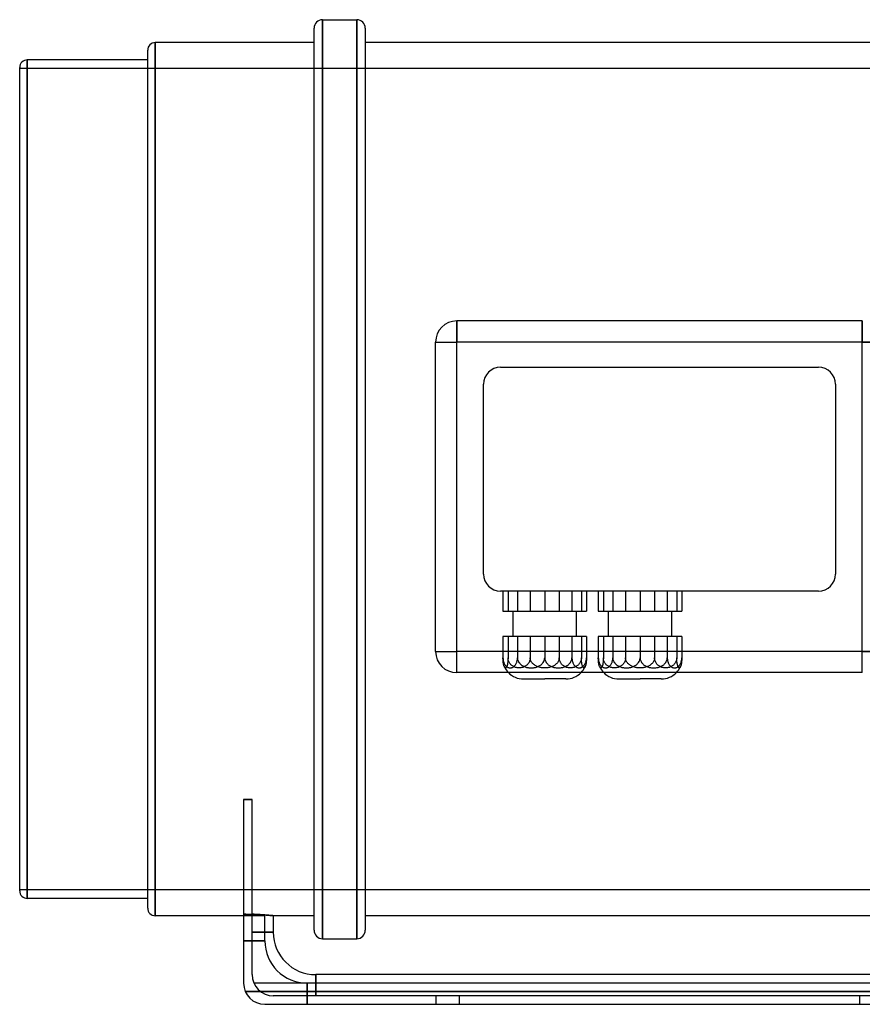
# Model space of a CAD drawing. Header units: millimetres. Extents: x -151 to 151, y -124 to 108.
# Tile 1 of 2: x -151 to 48, y -124 to 108. Entities that reach past the tile are written whole.
import ezdxf

# ---------------------------------------------------------------- set-up
doc = ezdxf.new("R2010")
doc.units = ezdxf.units.MM
doc.layers.add('HIDDEN', color=7, linetype='Continuous')
doc.layers.add('THICK', color=7, linetype='Continuous')

msp = doc.modelspace()

# ---------------------------------------------------------------- linework, layer by layer
at = {"layer": 'HIDDEN'}
for p, q in [((-79.54, 108.5), (-79.54, 0)), ((-71.46, 108.5), (-71.46, 0)), ((-119, 0), (-119, 103.08)), ((-149.2, 0), (-149.2, 99)), ((67.45, 97), (-151, 97)), ((-47.85, 37.37), (-47.85, 37.37)), ((-47.85, 32.37), (-47.85, 37.37)), ((47.85, 32.37), (47.85, 37.37)), ((47.85, 37.37), (47.85, 37.37)), ((-52.85, 32.37), (-52.85, 32.37)), ((-52.85, 32.37), (-47.85, 32.37)), ((47.85, 32.37), (-47.85, 32.37)), ((-47.85, -40.68), (-47.85, 32.37)), ((47.85, -40.68), (47.85, 32.37)), ((47.85, 32.37), (52.85, 32.37)), ((-37.53, 26.43), (-37.53, 26.43)), ((-37.53, 26.43), (37.52, 26.43)), ((37.52, 26.43), (37.52, 26.43)), ((-41.53, 22.43), (-41.53, 22.43)), ((-41.53, -22.42), (-41.53, 22.43)), ((41.52, 22.43), (41.52, 22.43)), ((41.52, 22.43), (41.52, -22.42)), ((-79.54, 0), (-79.54, -108.5)), ((-71.46, 0), (-71.46, -108.5)), ((-149.2, -99), (-149.2, 0)), ((-119, -103.08), (-119, 0)), ((-41.53, -22.42), (-41.53, -22.42)), ((41.52, -22.42), (41.52, -22.42)), ((37.52, -26.42), (-37.53, -26.42)), ((-37.53, -26.42), (-37.53, -26.42)), ((-36.95, -26.42), (-36.95, -31.18)), ((-35.76, -26.42), (-35.76, -31.18)), ((-33.53, -26.42), (-33.53, -31.18)), ((-30.52, -26.42), (-30.52, -31.18)), ((-27.1, -26.42), (-27.1, -31.18)), ((-23.68, -26.42), (-23.68, -31.18)), ((-20.67, -26.42), (-20.67, -31.18)), ((-18.44, -26.42), (-18.44, -31.18)), ((-17.25, -26.42), (-17.25, -31.18)), ((-14.45, -26.42), (-14.45, -31.18)), ((-13.26, -26.42), (-13.26, -31.18)), ((-11.03, -26.42), (-11.03, -31.18)), ((-8.02, -26.42), (-8.02, -31.18)), ((-4.6, -26.42), (-4.6, -31.18)), ((-1.18, -26.42), (-1.18, -31.18)), ((1.83, -26.42), (1.83, -31.18)), ((4.06, -26.42), (4.06, -31.18)), ((5.25, -26.42), (5.25, -31.18)), ((37.52, -26.42), (37.52, -26.42)), ((-36.95, -31.18), (-33.53, -31.18)), ((-34.6, -31.18), (-34.6, -37.18)), ((-33.53, -31.18), (-27.1, -31.18)), ((-27.1, -31.18), (-20.67, -31.18)), ((-20.67, -31.18), (-17.25, -31.18)), ((-19.6, -37.18), (-19.6, -31.18)), ((-14.45, -31.18), (-11.03, -31.18)), ((-12.1, -31.18), (-12.1, -37.18)), ((-11.03, -31.18), (-4.6, -31.18)), ((-4.6, -31.18), (1.83, -31.18)), ((1.83, -31.18), (5.25, -31.18)), ((2.9, -37.18), (2.9, -31.18)), ((-33.53, -37.18), (-36.95, -37.18)), ((-36.95, -37.18), (-36.95, -42.18)), ((-35.76, -37.18), (-35.76, -42.18)), ((-27.1, -37.18), (-33.53, -37.18)), ((-33.53, -37.18), (-33.53, -42.18)), ((-30.52, -37.18), (-30.52, -42.18)), ((-20.67, -37.18), (-27.1, -37.18)), ((-27.1, -37.18), (-27.1, -42.18)), ((-23.68, -37.18), (-23.68, -42.18)), ((-17.25, -37.18), (-20.67, -37.18)), ((-20.67, -37.18), (-20.67, -42.18)), ((-18.44, -37.18), (-18.44, -42.18)), ((-17.25, -37.18), (-17.25, -42.18)), ((-11.03, -37.18), (-14.45, -37.18)), ((-14.45, -37.18), (-14.45, -42.18)), ((-13.26, -37.18), (-13.26, -42.18)), ((-4.6, -37.18), (-11.03, -37.18)), ((-11.03, -37.18), (-11.03, -42.18)), ((-8.02, -37.18), (-8.02, -42.18)), ((1.83, -37.18), (-4.6, -37.18)), ((-4.6, -37.18), (-4.6, -42.18)), ((-1.18, -37.18), (-1.18, -42.18)), ((5.25, -37.18), (1.83, -37.18)), ((1.83, -37.18), (1.83, -42.18)), ((4.06, -37.18), (4.06, -42.18)), ((5.25, -37.18), (5.25, -42.18)), ((-52.85, -40.68), (-47.85, -40.68)), ((-52.85, -40.68), (-52.85, -40.68)), ((47.85, -40.68), (-47.85, -40.68)), ((-47.85, -45.68), (-47.85, -40.68)), ((47.85, -40.68), (52.85, -40.68)), ((47.85, -45.68), (47.85, -40.68)), ((-36.95, -42.18), (-36.94, -42.37)), ((-36.95, -42.39), (-36.95, -42.18)), ((-36.94, -42.6), (-36.95, -42.39)), ((-36.94, -42.37), (-36.93, -42.56)), ((-36.93, -42.79), (-36.94, -42.6)), ((-36.93, -42.56), (-36.9, -42.74)), ((-36.91, -42.98), (-36.93, -42.79)), ((-36.9, -43.17), (-36.91, -42.98)), ((-36.9, -42.74), (-36.87, -42.92)), ((-36.88, -43.33), (-36.9, -43.17)), ((-36.85, -43.49), (-36.88, -43.33)), ((-36.87, -42.92), (-36.82, -43.09)), ((-36.83, -43.64), (-36.85, -43.49)), ((-36.8, -43.78), (-36.83, -43.64)), ((-36.82, -43.09), (-36.77, -43.26)), ((-36.77, -43.9), (-36.8, -43.78)), ((-36.77, -43.26), (-36.71, -43.4)), ((-36.74, -44.01), (-36.77, -43.9)), ((-36.71, -44.11), (-36.74, -44.01)), ((-36.71, -43.4), (-36.65, -43.54)), ((-36.67, -44.2), (-36.71, -44.11)), ((-36.65, -43.54), (-36.57, -43.68)), ((-36.57, -43.68), (-36.5, -43.8)), ((-36.5, -43.8), (-36.42, -43.91)), ((-36.42, -43.91), (-36.34, -44.01)), ((-36.34, -44.01), (-36.26, -44.1)), ((-36.26, -44.1), (-36.17, -44.19)), ((-36.01, -44.13), (-36.04, -44.21)), ((-35.98, -44.04), (-36.01, -44.13)), ((-35.95, -43.94), (-35.98, -44.04)), ((-35.92, -43.83), (-35.95, -43.94)), ((-35.9, -43.71), (-35.92, -43.83)), ((-35.87, -43.57), (-35.9, -43.71)), ((-35.85, -43.43), (-35.87, -43.57)), ((-35.83, -43.28), (-35.85, -43.43)), ((-35.81, -43.12), (-35.83, -43.28)), ((-35.79, -42.94), (-35.81, -43.12)), ((-35.78, -42.76), (-35.79, -42.94)), ((-35.77, -42.57), (-35.78, -42.76)), ((-35.76, -42.37), (-35.77, -42.57)), ((-35.76, -42.18), (-35.76, -42.37)), ((-35.75, -42.37), (-35.76, -42.18)), ((-35.73, -42.56), (-35.75, -42.37)), ((-35.69, -42.74), (-35.73, -42.56)), ((-35.63, -42.92), (-35.69, -42.74)), ((-35.56, -43.09), (-35.63, -42.92)), ((-35.48, -43.26), (-35.56, -43.09)), ((-35.4, -43.4), (-35.48, -43.26)), ((-35.3, -43.54), (-35.4, -43.4)), ((-35.19, -43.68), (-35.3, -43.54)), ((-35.07, -43.8), (-35.19, -43.68)), ((-34.96, -43.91), (-35.07, -43.8)), ((-34.83, -44.01), (-34.96, -43.91)), ((-34.7, -44.1), (-34.83, -44.01)), ((-34.57, -44.19), (-34.7, -44.1)), ((-34.31, -44.19), (-34.22, -44.1)), ((-34.22, -44.1), (-34.13, -44.01)), ((-34.13, -44.01), (-34.05, -43.91)), ((-34.05, -43.91), (-33.98, -43.8)), ((-33.98, -43.8), (-33.9, -43.68)), ((-33.9, -43.68), (-33.83, -43.54)), ((-33.83, -43.54), (-33.76, -43.4)), ((-33.76, -43.4), (-33.71, -43.26)), ((-33.71, -43.26), (-33.66, -43.09)), ((-33.66, -43.09), (-33.61, -42.92)), ((-33.61, -42.92), (-33.58, -42.74)), ((-33.58, -42.74), (-33.55, -42.56)), ((-33.55, -42.56), (-33.53, -42.37)), ((-33.53, -42.18), (-33.52, -42.37)), ((-33.53, -42.37), (-33.53, -42.18)), ((-33.52, -42.37), (-33.49, -42.56)), ((-33.49, -42.56), (-33.44, -42.74)), ((-33.44, -42.74), (-33.37, -42.92)), ((-33.37, -42.92), (-33.29, -43.09)), ((-33.29, -43.09), (-33.19, -43.26)), ((-33.19, -43.26), (-33.08, -43.4)), ((-33.08, -43.4), (-32.96, -43.54)), ((-32.96, -43.54), (-32.83, -43.68)), ((-32.83, -43.68), (-32.68, -43.8)), ((-32.68, -43.8), (-32.54, -43.91)), ((-32.54, -43.91), (-32.39, -44.01)), ((-32.39, -44.01), (-32.23, -44.1)), ((-32.23, -44.1), (-32.06, -44.19)), ((-31.58, -44.1), (-31.71, -44.19)), ((-31.45, -44.01), (-31.58, -44.1)), ((-31.32, -43.91), (-31.45, -44.01)), ((-31.21, -43.8), (-31.32, -43.91)), ((-31.09, -43.68), (-31.21, -43.8)), ((-30.98, -43.54), (-31.09, -43.68)), ((-30.88, -43.4), (-30.98, -43.54)), ((-30.8, -43.26), (-30.88, -43.4)), ((-30.72, -43.09), (-30.8, -43.26)), ((-30.65, -42.92), (-30.72, -43.09)), ((-30.59, -42.74), (-30.65, -42.92)), ((-30.55, -42.56), (-30.59, -42.74)), ((-30.53, -42.37), (-30.55, -42.56)), ((-30.52, -42.18), (-30.53, -42.37)), ((-30.51, -42.36), (-30.52, -42.18)), ((-30.48, -42.55), (-30.51, -42.36)), ((-30.43, -42.72), (-30.48, -42.55)), ((-30.37, -42.89), (-30.43, -42.72)), ((-30.28, -43.06), (-30.37, -42.89)), ((-30.19, -43.22), (-30.28, -43.06)), ((-30.08, -43.36), (-30.19, -43.22)), ((-29.96, -43.5), (-30.08, -43.36)), ((-29.83, -43.63), (-29.96, -43.5)), ((-29.68, -43.75), (-29.83, -43.63)), ((-29.54, -43.86), (-29.68, -43.75)), ((-29.39, -43.96), (-29.54, -43.86)), ((-29.23, -44.06), (-29.39, -43.96)), ((-29.06, -44.14), (-29.23, -44.06)), ((-28.89, -44.22), (-29.06, -44.14)), ((-28.57, -44.19), (-28.4, -44.1)), ((-28.4, -44.1), (-28.24, -44.01)), ((-28.24, -44.01), (-28.09, -43.91)), ((-28.09, -43.91), (-27.94, -43.8)), ((-27.94, -43.8), (-27.8, -43.68)), ((-27.8, -43.68), (-27.67, -43.54)), ((-27.67, -43.54), (-27.54, -43.4)), ((-27.54, -43.4), (-27.44, -43.26)), ((-27.44, -43.26), (-27.34, -43.09)), ((-27.34, -43.09), (-27.25, -42.92)), ((-27.25, -42.92), (-27.19, -42.74)), ((-27.19, -42.74), (-27.14, -42.56)), ((-27.14, -42.56), (-27.11, -42.37)), ((-27.11, -42.37), (-27.1, -42.18)), ((-27.1, -42.18), (-27.09, -42.37)), ((-27.09, -42.37), (-27.06, -42.56)), ((-27.06, -42.56), (-27.01, -42.74)), ((-27.01, -42.74), (-26.95, -42.92)), ((-26.95, -42.92), (-26.86, -43.09)), ((-26.86, -43.09), (-26.76, -43.26)), ((-26.76, -43.26), (-26.66, -43.4)), ((-26.66, -43.4), (-26.53, -43.54)), ((-26.53, -43.54), (-26.4, -43.68)), ((-26.4, -43.68), (-26.26, -43.8)), ((-26.26, -43.8), (-26.11, -43.91)), ((-26.11, -43.91), (-25.96, -44.01)), ((-25.96, -44.01), (-25.8, -44.1)), ((-25.8, -44.1), (-25.63, -44.19)), ((-25.14, -44.14), (-25.31, -44.22)), ((-24.97, -44.06), (-25.14, -44.14)), ((-24.81, -43.96), (-24.97, -44.06)), ((-24.66, -43.86), (-24.81, -43.96)), ((-24.52, -43.75), (-24.66, -43.86)), ((-24.37, -43.63), (-24.52, -43.75)), ((-24.24, -43.5), (-24.37, -43.63)), ((-24.12, -43.36), (-24.24, -43.5)), ((-24.01, -43.22), (-24.12, -43.36)), ((-23.92, -43.06), (-24.01, -43.22)), ((-23.83, -42.89), (-23.92, -43.06)), ((-23.77, -42.72), (-23.83, -42.89)), ((-23.72, -42.55), (-23.77, -42.72)), ((-23.69, -42.36), (-23.72, -42.55)), ((-23.68, -42.18), (-23.69, -42.36)), ((-23.67, -42.37), (-23.68, -42.18)), ((-23.65, -42.56), (-23.67, -42.37)), ((-23.61, -42.74), (-23.65, -42.56)), ((-23.55, -42.92), (-23.61, -42.74)), ((-23.48, -43.09), (-23.55, -42.92)), ((-23.4, -43.26), (-23.48, -43.09)), ((-23.32, -43.4), (-23.4, -43.26)), ((-23.22, -43.54), (-23.32, -43.4)), ((-23.11, -43.68), (-23.22, -43.54)), ((-22.99, -43.8), (-23.11, -43.68)), ((-22.88, -43.91), (-22.99, -43.8)), ((-22.75, -44.01), (-22.88, -43.91)), ((-22.62, -44.1), (-22.75, -44.01)), ((-22.49, -44.19), (-22.62, -44.1)), ((-22.14, -44.19), (-21.97, -44.1)), ((-21.97, -44.1), (-21.81, -44.01)), ((-21.81, -44.01), (-21.66, -43.91)), ((-21.66, -43.91), (-21.52, -43.8)), ((-21.52, -43.8), (-21.37, -43.68)), ((-21.37, -43.68), (-21.24, -43.54)), ((-21.24, -43.54), (-21.12, -43.4)), ((-21.12, -43.4), (-21.01, -43.26)), ((-21.01, -43.26), (-20.91, -43.09)), ((-20.91, -43.09), (-20.83, -42.92)), ((-20.83, -42.92), (-20.76, -42.74)), ((-20.76, -42.74), (-20.71, -42.56)), ((-20.71, -42.56), (-20.68, -42.37)), ((-20.68, -42.37), (-20.67, -42.18)), ((-20.67, -42.18), (-20.67, -42.37)), ((-20.67, -42.37), (-20.65, -42.56)), ((-20.65, -42.56), (-20.62, -42.74)), ((-20.62, -42.74), (-20.59, -42.92)), ((-20.59, -42.92), (-20.54, -43.09)), ((-20.54, -43.09), (-20.49, -43.26)), ((-20.49, -43.26), (-20.44, -43.4)), ((-20.44, -43.4), (-20.37, -43.54)), ((-20.37, -43.54), (-20.3, -43.68)), ((-20.3, -43.68), (-20.22, -43.8)), ((-20.22, -43.8), (-20.15, -43.91)), ((-20.15, -43.91), (-20.07, -44.01)), ((-20.07, -44.01), (-19.98, -44.1)), ((-19.98, -44.1), (-19.89, -44.19)), ((-19.5, -44.1), (-19.63, -44.19)), ((-19.37, -44.01), (-19.5, -44.1)), ((-19.24, -43.91), (-19.37, -44.01)), ((-19.13, -43.8), (-19.24, -43.91)), ((-19.01, -43.68), (-19.13, -43.8)), ((-18.9, -43.54), (-19.01, -43.68)), ((-18.8, -43.4), (-18.9, -43.54)), ((-18.72, -43.26), (-18.8, -43.4)), ((-18.64, -43.09), (-18.72, -43.26)), ((-18.57, -42.92), (-18.64, -43.09)), ((-18.51, -42.74), (-18.57, -42.92)), ((-18.47, -42.56), (-18.51, -42.74)), ((-18.45, -42.37), (-18.47, -42.56)), ((-18.44, -42.18), (-18.45, -42.37)), ((-18.44, -42.37), (-18.44, -42.18)), ((-18.43, -42.57), (-18.44, -42.37)), ((-18.42, -42.76), (-18.43, -42.57)), ((-18.41, -42.94), (-18.42, -42.76)), ((-18.39, -43.12), (-18.41, -42.94)), ((-18.37, -43.28), (-18.39, -43.12)), ((-18.35, -43.43), (-18.37, -43.28)), ((-18.33, -43.57), (-18.35, -43.43)), ((-18.3, -43.71), (-18.33, -43.57)), ((-18.28, -43.83), (-18.3, -43.71)), ((-18.25, -43.94), (-18.28, -43.83)), ((-18.22, -44.04), (-18.25, -43.94)), ((-18.19, -44.13), (-18.22, -44.04)), ((-18.16, -44.21), (-18.19, -44.13)), ((-18.03, -44.19), (-17.94, -44.1)), ((-17.94, -44.1), (-17.86, -44.01)), ((-17.86, -44.01), (-17.78, -43.91)), ((-17.78, -43.91), (-17.7, -43.8)), ((-17.7, -43.8), (-17.63, -43.68)), ((-17.63, -43.68), (-17.55, -43.54)), ((-17.55, -43.54), (-17.49, -43.4)), ((-17.49, -44.11), (-17.53, -44.2)), ((-17.49, -43.4), (-17.43, -43.26)), ((-17.46, -44.01), (-17.49, -44.11)), ((-17.43, -43.9), (-17.46, -44.01)), ((-17.43, -43.26), (-17.38, -43.09)), ((-17.4, -43.78), (-17.43, -43.9)), ((-17.37, -43.64), (-17.4, -43.78)), ((-17.38, -43.09), (-17.33, -42.92)), ((-17.35, -43.49), (-17.37, -43.64)), ((-17.32, -43.33), (-17.35, -43.49)), ((-17.33, -42.92), (-17.3, -42.74)), ((-17.3, -43.17), (-17.32, -43.33)), ((-17.3, -42.74), (-17.27, -42.56)), ((-17.29, -42.98), (-17.3, -43.17)), ((-17.27, -42.79), (-17.29, -42.98)), ((-17.27, -42.56), (-17.26, -42.37)), ((-17.26, -42.6), (-17.27, -42.79)), ((-17.26, -42.37), (-17.25, -42.18)), ((-17.25, -42.39), (-17.26, -42.6)), ((-17.25, -42.18), (-17.25, -42.39)), ((-14.45, -42.18), (-14.44, -42.37)), ((-14.45, -42.39), (-14.45, -42.18)), ((-14.44, -42.6), (-14.45, -42.39)), ((-14.44, -42.37), (-14.43, -42.56)), ((-14.43, -42.79), (-14.44, -42.6)), ((-14.43, -42.56), (-14.4, -42.74)), ((-14.41, -42.98), (-14.43, -42.79)), ((-14.4, -43.17), (-14.41, -42.98)), ((-14.4, -42.74), (-14.37, -42.92)), ((-14.38, -43.33), (-14.4, -43.17)), ((-14.35, -43.49), (-14.38, -43.33)), ((-14.37, -42.92), (-14.32, -43.09)), ((-14.33, -43.64), (-14.35, -43.49)), ((-14.3, -43.78), (-14.33, -43.64)), ((-14.32, -43.09), (-14.27, -43.26)), ((-14.27, -43.9), (-14.3, -43.78)), ((-14.27, -43.26), (-14.21, -43.4)), ((-14.24, -44.01), (-14.27, -43.9)), ((-14.21, -44.11), (-14.24, -44.01)), ((-14.21, -43.4), (-14.15, -43.54)), ((-14.17, -44.2), (-14.21, -44.11)), ((-14.15, -43.54), (-14.07, -43.68)), ((-14.07, -43.68), (-14, -43.8)), ((-14, -43.8), (-13.92, -43.91)), ((-13.92, -43.91), (-13.84, -44.01)), ((-13.84, -44.01), (-13.76, -44.1)), ((-13.76, -44.1), (-13.67, -44.19)), ((-13.51, -44.13), (-13.54, -44.21)), ((-13.48, -44.04), (-13.51, -44.13)), ((-13.45, -43.94), (-13.48, -44.04)), ((-13.42, -43.83), (-13.45, -43.94)), ((-13.4, -43.71), (-13.42, -43.83)), ((-13.37, -43.57), (-13.4, -43.71)), ((-13.35, -43.43), (-13.37, -43.57)), ((-13.33, -43.28), (-13.35, -43.43)), ((-13.31, -43.12), (-13.33, -43.28)), ((-13.29, -42.94), (-13.31, -43.12)), ((-13.28, -42.76), (-13.29, -42.94)), ((-13.27, -42.57), (-13.28, -42.76)), ((-13.26, -42.37), (-13.27, -42.57)), ((-13.26, -42.18), (-13.26, -42.37)), ((-13.25, -42.37), (-13.26, -42.18)), ((-13.23, -42.56), (-13.25, -42.37)), ((-13.19, -42.74), (-13.23, -42.56)), ((-13.13, -42.92), (-13.19, -42.74)), ((-13.06, -43.09), (-13.13, -42.92)), ((-12.98, -43.26), (-13.06, -43.09)), ((-12.9, -43.4), (-12.98, -43.26)), ((-12.8, -43.54), (-12.9, -43.4)), ((-12.69, -43.68), (-12.8, -43.54)), ((-12.57, -43.8), (-12.69, -43.68)), ((-12.46, -43.91), (-12.57, -43.8)), ((-12.33, -44.01), (-12.46, -43.91)), ((-12.2, -44.1), (-12.33, -44.01)), ((-12.07, -44.19), (-12.2, -44.1)), ((-11.81, -44.19), (-11.72, -44.1)), ((-11.72, -44.1), (-11.63, -44.01)), ((-11.63, -44.01), (-11.55, -43.91)), ((-11.55, -43.91), (-11.48, -43.8)), ((-11.48, -43.8), (-11.4, -43.68)), ((-11.4, -43.68), (-11.33, -43.54)), ((-11.33, -43.54), (-11.26, -43.4)), ((-11.26, -43.4), (-11.21, -43.26)), ((-11.21, -43.26), (-11.16, -43.09)), ((-11.16, -43.09), (-11.11, -42.92)), ((-11.11, -42.92), (-11.08, -42.74)), ((-11.08, -42.74), (-11.05, -42.56)), ((-11.05, -42.56), (-11.03, -42.37)), ((-11.03, -42.18), (-11.02, -42.37)), ((-11.03, -42.37), (-11.03, -42.18)), ((-11.02, -42.37), (-10.99, -42.56)), ((-10.99, -42.56), (-10.94, -42.74)), ((-10.94, -42.74), (-10.87, -42.92)), ((-10.87, -42.92), (-10.79, -43.09)), ((-10.79, -43.09), (-10.69, -43.26)), ((-10.69, -43.26), (-10.58, -43.4)), ((-10.58, -43.4), (-10.46, -43.54)), ((-10.46, -43.54), (-10.33, -43.68)), ((-10.33, -43.68), (-10.18, -43.8)), ((-10.18, -43.8), (-10.04, -43.91)), ((-10.04, -43.91), (-9.89, -44.01)), ((-9.89, -44.01), (-9.73, -44.1)), ((-9.73, -44.1), (-9.56, -44.19)), ((-9.08, -44.1), (-9.21, -44.19)), ((-8.95, -44.01), (-9.08, -44.1)), ((-8.82, -43.91), (-8.95, -44.01)), ((-8.71, -43.8), (-8.82, -43.91)), ((-8.59, -43.68), (-8.71, -43.8)), ((-8.48, -43.54), (-8.59, -43.68)), ((-8.38, -43.4), (-8.48, -43.54)), ((-8.3, -43.26), (-8.38, -43.4)), ((-8.22, -43.09), (-8.3, -43.26)), ((-8.15, -42.92), (-8.22, -43.09)), ((-8.09, -42.74), (-8.15, -42.92)), ((-8.05, -42.56), (-8.09, -42.74)), ((-8.03, -42.37), (-8.05, -42.56)), ((-8.02, -42.18), (-8.03, -42.37)), ((-8.01, -42.36), (-8.02, -42.18)), ((-7.98, -42.55), (-8.01, -42.36)), ((-7.93, -42.72), (-7.98, -42.55)), ((-7.87, -42.89), (-7.93, -42.72)), ((-7.78, -43.06), (-7.87, -42.89)), ((-7.69, -43.22), (-7.78, -43.06)), ((-7.58, -43.36), (-7.69, -43.22)), ((-7.46, -43.5), (-7.58, -43.36)), ((-7.33, -43.63), (-7.46, -43.5)), ((-7.18, -43.75), (-7.33, -43.63)), ((-7.04, -43.86), (-7.18, -43.75)), ((-6.89, -43.96), (-7.04, -43.86)), ((-6.73, -44.06), (-6.89, -43.96)), ((-6.56, -44.14), (-6.73, -44.06)), ((-6.39, -44.22), (-6.56, -44.14)), ((-6.07, -44.19), (-5.9, -44.1)), ((-5.9, -44.1), (-5.74, -44.01)), ((-5.74, -44.01), (-5.59, -43.91)), ((-5.59, -43.91), (-5.44, -43.8)), ((-5.44, -43.8), (-5.3, -43.68)), ((-5.3, -43.68), (-5.17, -43.54)), ((-5.17, -43.54), (-5.04, -43.4)), ((-5.04, -43.4), (-4.94, -43.26)), ((-4.94, -43.26), (-4.84, -43.09)), ((-4.84, -43.09), (-4.75, -42.92)), ((-4.75, -42.92), (-4.69, -42.74)), ((-4.69, -42.74), (-4.64, -42.56)), ((-4.64, -42.56), (-4.61, -42.37)), ((-4.61, -42.37), (-4.6, -42.18)), ((-4.6, -42.18), (-4.59, -42.37)), ((-4.59, -42.37), (-4.56, -42.56)), ((-4.56, -42.56), (-4.51, -42.74)), ((-4.51, -42.74), (-4.45, -42.92)), ((-4.45, -42.92), (-4.36, -43.09)), ((-4.36, -43.09), (-4.26, -43.26)), ((-4.26, -43.26), (-4.16, -43.4)), ((-4.16, -43.4), (-4.03, -43.54)), ((-4.03, -43.54), (-3.9, -43.68)), ((-3.9, -43.68), (-3.76, -43.8)), ((-3.76, -43.8), (-3.61, -43.91)), ((-3.61, -43.91), (-3.46, -44.01)), ((-3.46, -44.01), (-3.3, -44.1)), ((-3.3, -44.1), (-3.13, -44.19)), ((-2.64, -44.14), (-2.81, -44.22)), ((-2.47, -44.06), (-2.64, -44.14)), ((-2.31, -43.96), (-2.47, -44.06)), ((-2.16, -43.86), (-2.31, -43.96)), ((-2.02, -43.75), (-2.16, -43.86)), ((-1.87, -43.63), (-2.02, -43.75)), ((-1.74, -43.5), (-1.87, -43.63)), ((-1.62, -43.36), (-1.74, -43.5)), ((-1.51, -43.22), (-1.62, -43.36)), ((-1.42, -43.06), (-1.51, -43.22)), ((-1.33, -42.89), (-1.42, -43.06)), ((-1.27, -42.72), (-1.33, -42.89)), ((-1.22, -42.55), (-1.27, -42.72)), ((-1.19, -42.36), (-1.22, -42.55)), ((-1.18, -42.18), (-1.19, -42.36)), ((-1.17, -42.37), (-1.18, -42.18)), ((-1.15, -42.56), (-1.17, -42.37)), ((-1.11, -42.74), (-1.15, -42.56)), ((-1.05, -42.92), (-1.11, -42.74)), ((-0.98, -43.09), (-1.05, -42.92)), ((-0.9, -43.26), (-0.98, -43.09)), ((-0.82, -43.4), (-0.9, -43.26)), ((-0.72, -43.54), (-0.82, -43.4)), ((-0.61, -43.68), (-0.72, -43.54)), ((-0.49, -43.8), (-0.61, -43.68)), ((-0.38, -43.91), (-0.49, -43.8)), ((-0.25, -44.01), (-0.38, -43.91)), ((-0.12, -44.1), (-0.25, -44.01)), ((0.01, -44.19), (-0.12, -44.1)), ((0.36, -44.19), (0.53, -44.1)), ((0.53, -44.1), (0.69, -44.01)), ((0.69, -44.01), (0.84, -43.91)), ((0.84, -43.91), (0.98, -43.8)), ((0.98, -43.8), (1.13, -43.68)), ((1.13, -43.68), (1.26, -43.54)), ((1.26, -43.54), (1.38, -43.4)), ((1.38, -43.4), (1.49, -43.26)), ((1.49, -43.26), (1.59, -43.09)), ((1.59, -43.09), (1.67, -42.92)), ((1.67, -42.92), (1.74, -42.74)), ((1.74, -42.74), (1.79, -42.56)), ((1.79, -42.56), (1.82, -42.37)), ((1.82, -42.37), (1.83, -42.18)), ((1.83, -42.18), (1.83, -42.37)), ((1.83, -42.37), (1.85, -42.56)), ((1.85, -42.56), (1.88, -42.74)), ((1.88, -42.74), (1.91, -42.92)), ((1.91, -42.92), (1.96, -43.09)), ((1.96, -43.09), (2.01, -43.26)), ((2.01, -43.26), (2.06, -43.4)), ((2.06, -43.4), (2.13, -43.54)), ((2.13, -43.54), (2.2, -43.68)), ((2.2, -43.68), (2.28, -43.8)), ((2.28, -43.8), (2.35, -43.91)), ((2.35, -43.91), (2.43, -44.01)), ((2.43, -44.01), (2.52, -44.1)), ((2.52, -44.1), (2.61, -44.19)), ((3, -44.1), (2.87, -44.19)), ((3.13, -44.01), (3, -44.1)), ((3.26, -43.91), (3.13, -44.01)), ((3.37, -43.8), (3.26, -43.91)), ((3.49, -43.68), (3.37, -43.8)), ((3.6, -43.54), (3.49, -43.68)), ((3.7, -43.4), (3.6, -43.54)), ((3.78, -43.26), (3.7, -43.4)), ((3.86, -43.09), (3.78, -43.26)), ((3.93, -42.92), (3.86, -43.09)), ((3.99, -42.74), (3.93, -42.92)), ((4.03, -42.56), (3.99, -42.74)), ((4.05, -42.37), (4.03, -42.56)), ((4.06, -42.18), (4.05, -42.37)), ((4.06, -42.37), (4.06, -42.18)), ((4.07, -42.57), (4.06, -42.37)), ((4.08, -42.76), (4.07, -42.57)), ((4.09, -42.94), (4.08, -42.76)), ((4.11, -43.12), (4.09, -42.94)), ((4.13, -43.28), (4.11, -43.12)), ((4.15, -43.43), (4.13, -43.28)), ((4.17, -43.57), (4.15, -43.43)), ((4.2, -43.71), (4.17, -43.57)), ((4.22, -43.83), (4.2, -43.71)), ((4.25, -43.94), (4.22, -43.83)), ((4.28, -44.04), (4.25, -43.94)), ((4.31, -44.13), (4.28, -44.04)), ((4.34, -44.21), (4.31, -44.13)), ((4.47, -44.19), (4.56, -44.1)), ((4.56, -44.1), (4.64, -44.01)), ((4.64, -44.01), (4.72, -43.91)), ((4.72, -43.91), (4.8, -43.8)), ((4.8, -43.8), (4.87, -43.68)), ((4.87, -43.68), (4.95, -43.54)), ((4.95, -43.54), (5.01, -43.4)), ((5.01, -44.11), (4.97, -44.2)), ((5.01, -43.4), (5.07, -43.26)), ((5.04, -44.01), (5.01, -44.11)), ((5.07, -43.9), (5.04, -44.01)), ((5.07, -43.26), (5.12, -43.09)), ((5.1, -43.78), (5.07, -43.9)), ((5.13, -43.64), (5.1, -43.78)), ((5.12, -43.09), (5.17, -42.92)), ((5.15, -43.49), (5.13, -43.64)), ((5.18, -43.33), (5.15, -43.49)), ((5.17, -42.92), (5.2, -42.74)), ((5.2, -43.17), (5.18, -43.33)), ((5.2, -42.74), (5.23, -42.56)), ((5.21, -42.98), (5.2, -43.17)), ((5.23, -42.79), (5.21, -42.98)), ((5.23, -42.56), (5.24, -42.37)), ((5.24, -42.6), (5.23, -42.79)), ((5.24, -42.37), (5.25, -42.18)), ((5.25, -42.39), (5.24, -42.6)), ((5.25, -42.18), (5.25, -42.39)), ((-47.85, -45.68), (-47.85, -45.68)), ((-36.64, -44.27), (-36.67, -44.2)), ((-36.61, -44.34), (-36.64, -44.27)), ((-36.58, -44.39), (-36.61, -44.34)), ((-36.54, -44.44), (-36.58, -44.39)), ((-36.51, -44.48), (-36.54, -44.44)), ((-36.47, -44.51), (-36.51, -44.48)), ((-36.44, -44.54), (-36.47, -44.51)), ((-36.41, -44.55), (-36.44, -44.54)), ((-36.37, -44.56), (-36.41, -44.55)), ((-36.34, -44.56), (-36.37, -44.56)), ((-36.31, -44.55), (-36.34, -44.56)), ((-36.27, -44.54), (-36.31, -44.55)), ((-36.24, -44.52), (-36.27, -44.54)), ((-36.2, -44.49), (-36.24, -44.52)), ((-36.17, -44.45), (-36.2, -44.49)), ((-36.17, -44.19), (-36.08, -44.26)), ((-36.14, -44.4), (-36.17, -44.45)), ((-36.1, -44.34), (-36.14, -44.4)), ((-36.07, -44.28), (-36.1, -44.34)), ((-36.08, -44.26), (-36, -44.32)), ((-36.04, -44.21), (-36.07, -44.28)), ((-36, -44.32), (-35.9, -44.38)), ((-35.9, -44.38), (-35.81, -44.43)), ((-35.81, -44.43), (-35.71, -44.47)), ((-35.71, -44.47), (-35.62, -44.5)), ((-35.62, -44.5), (-35.52, -44.53)), ((-35.52, -44.53), (-35.42, -44.55)), ((-35.42, -44.55), (-35.33, -44.56)), ((-35.33, -44.56), (-35.24, -44.56)), ((-35.24, -44.56), (-35.15, -44.56)), ((-35.15, -44.56), (-35.05, -44.55)), ((-35.05, -44.55), (-34.96, -44.53)), ((-34.96, -44.53), (-34.86, -44.5)), ((-34.86, -44.5), (-34.76, -44.47)), ((-34.76, -44.47), (-34.67, -44.43)), ((-34.67, -44.43), (-34.57, -44.38)), ((-34.44, -44.26), (-34.57, -44.19)), ((-34.57, -44.38), (-34.48, -44.32)), ((-34.48, -44.32), (-34.39, -44.26)), ((-34.3, -44.32), (-34.44, -44.26)), ((-34.39, -44.26), (-34.31, -44.19)), ((-34.16, -44.38), (-34.3, -44.32)), ((-34.02, -44.43), (-34.16, -44.38)), ((-33.87, -44.47), (-34.02, -44.43)), ((-33.72, -44.5), (-33.87, -44.47)), ((-33.57, -44.53), (-33.72, -44.5)), ((-33.43, -44.55), (-33.57, -44.53)), ((-33.28, -44.56), (-33.43, -44.55)), ((-33.14, -44.56), (-33.28, -44.56)), ((-33, -44.56), (-33.14, -44.56)), ((-32.85, -44.55), (-33, -44.56)), ((-32.71, -44.53), (-32.85, -44.55)), ((-32.56, -44.5), (-32.71, -44.53)), ((-32.41, -44.47), (-32.56, -44.5)), ((-32.26, -44.43), (-32.41, -44.47)), ((-32.12, -44.38), (-32.26, -44.43)), ((-31.98, -44.32), (-32.12, -44.38)), ((-32.06, -44.19), (-31.9, -44.26)), ((-31.84, -44.26), (-31.98, -44.32)), ((-31.9, -44.26), (-31.74, -44.32)), ((-31.71, -44.19), (-31.84, -44.26)), ((-31.74, -44.32), (-31.57, -44.38)), ((-31.57, -44.38), (-31.39, -44.43)), ((-31.39, -44.43), (-31.21, -44.47)), ((-31.21, -44.47), (-31.03, -44.5)), ((-31.03, -44.5), (-30.85, -44.53)), ((-30.85, -44.53), (-30.66, -44.55)), ((-30.66, -44.55), (-30.49, -44.56)), ((-30.49, -44.56), (-30.31, -44.56)), ((-30.31, -44.56), (-30.14, -44.56)), ((-30.14, -44.56), (-29.96, -44.55)), ((-29.96, -44.55), (-29.78, -44.53)), ((-29.78, -44.53), (-29.6, -44.5)), ((-29.6, -44.5), (-29.42, -44.47)), ((-29.42, -44.47), (-29.24, -44.43)), ((-29.24, -44.43), (-29.06, -44.38)), ((-29.06, -44.38), (-28.89, -44.32)), ((-28.73, -44.28), (-28.89, -44.22)), ((-28.89, -44.32), (-28.72, -44.26)), ((-28.56, -44.34), (-28.73, -44.28)), ((-28.72, -44.26), (-28.57, -44.19)), ((-28.38, -44.39), (-28.56, -44.34)), ((-28.2, -44.44), (-28.38, -44.39)), ((-28.01, -44.48), (-28.2, -44.44)), ((-27.83, -44.51), (-28.01, -44.48)), ((-27.64, -44.53), (-27.83, -44.51)), ((-27.46, -44.55), (-27.64, -44.53)), ((-27.28, -44.56), (-27.46, -44.55)), ((-27.1, -44.56), (-27.28, -44.56)), ((-26.92, -44.56), (-27.1, -44.56)), ((-26.74, -44.55), (-26.92, -44.56)), ((-26.56, -44.53), (-26.74, -44.55)), ((-26.37, -44.51), (-26.56, -44.53)), ((-26.19, -44.48), (-26.37, -44.51)), ((-26, -44.44), (-26.19, -44.48)), ((-25.82, -44.39), (-26, -44.44)), ((-25.64, -44.34), (-25.82, -44.39)), ((-25.47, -44.28), (-25.64, -44.34)), ((-25.63, -44.19), (-25.48, -44.26)), ((-25.48, -44.26), (-25.31, -44.32)), ((-25.31, -44.22), (-25.47, -44.28)), ((-25.31, -44.32), (-25.14, -44.38)), ((-25.14, -44.38), (-24.96, -44.43)), ((-24.96, -44.43), (-24.78, -44.47)), ((-24.78, -44.47), (-24.6, -44.5)), ((-24.6, -44.5), (-24.42, -44.53)), ((-24.42, -44.53), (-24.24, -44.55)), ((-24.24, -44.55), (-24.06, -44.56)), ((-24.06, -44.56), (-23.89, -44.56)), ((-23.89, -44.56), (-23.71, -44.56)), ((-23.71, -44.56), (-23.54, -44.55)), ((-23.54, -44.55), (-23.35, -44.53)), ((-23.35, -44.53), (-23.17, -44.5)), ((-23.17, -44.5), (-22.99, -44.47)), ((-22.99, -44.47), (-22.81, -44.43)), ((-22.81, -44.43), (-22.63, -44.38)), ((-22.63, -44.38), (-22.46, -44.32)), ((-22.36, -44.26), (-22.49, -44.19)), ((-22.46, -44.32), (-22.3, -44.26)), ((-22.22, -44.32), (-22.36, -44.26)), ((-22.3, -44.26), (-22.14, -44.19)), ((-22.08, -44.38), (-22.22, -44.32)), ((-21.94, -44.43), (-22.08, -44.38)), ((-21.79, -44.47), (-21.94, -44.43)), ((-21.64, -44.5), (-21.79, -44.47)), ((-21.49, -44.53), (-21.64, -44.5)), ((-21.35, -44.55), (-21.49, -44.53)), ((-21.2, -44.56), (-21.35, -44.55)), ((-21.06, -44.56), (-21.2, -44.56)), ((-20.92, -44.56), (-21.06, -44.56)), ((-20.77, -44.55), (-20.92, -44.56)), ((-20.63, -44.53), (-20.77, -44.55)), ((-20.48, -44.5), (-20.63, -44.53)), ((-20.33, -44.47), (-20.48, -44.5)), ((-20.18, -44.43), (-20.33, -44.47)), ((-20.04, -44.38), (-20.18, -44.43)), ((-19.9, -44.32), (-20.04, -44.38)), ((-19.76, -44.26), (-19.9, -44.32)), ((-19.89, -44.19), (-19.81, -44.26)), ((-19.81, -44.26), (-19.72, -44.32)), ((-19.63, -44.19), (-19.76, -44.26)), ((-19.72, -44.32), (-19.63, -44.38)), ((-19.63, -44.38), (-19.53, -44.43)), ((-19.53, -44.43), (-19.44, -44.47)), ((-19.44, -44.47), (-19.34, -44.5)), ((-19.34, -44.5), (-19.24, -44.53)), ((-19.24, -44.53), (-19.15, -44.55)), ((-19.15, -44.55), (-19.05, -44.56)), ((-19.05, -44.56), (-18.96, -44.56)), ((-18.96, -44.56), (-18.87, -44.56)), ((-18.87, -44.56), (-18.78, -44.55)), ((-18.78, -44.55), (-18.68, -44.53)), ((-18.68, -44.53), (-18.58, -44.5)), ((-18.58, -44.5), (-18.49, -44.47)), ((-18.49, -44.47), (-18.39, -44.43)), ((-18.39, -44.43), (-18.3, -44.38)), ((-18.3, -44.38), (-18.2, -44.32)), ((-18.2, -44.32), (-18.12, -44.26)), ((-18.13, -44.28), (-18.16, -44.21)), ((-18.1, -44.34), (-18.13, -44.28)), ((-18.12, -44.26), (-18.03, -44.19)), ((-18.06, -44.4), (-18.1, -44.34)), ((-18.03, -44.45), (-18.06, -44.4)), ((-18, -44.49), (-18.03, -44.45)), ((-17.96, -44.52), (-18, -44.49)), ((-17.93, -44.54), (-17.96, -44.52)), ((-17.89, -44.55), (-17.93, -44.54)), ((-17.86, -44.56), (-17.89, -44.55)), ((-17.83, -44.56), (-17.86, -44.56)), ((-17.79, -44.55), (-17.83, -44.56)), ((-17.76, -44.54), (-17.79, -44.55)), ((-17.73, -44.51), (-17.76, -44.54)), ((-17.69, -44.48), (-17.73, -44.51)), ((-17.66, -44.44), (-17.69, -44.48)), ((-17.62, -44.39), (-17.66, -44.44)), ((-17.59, -44.34), (-17.62, -44.39)), ((-17.56, -44.27), (-17.59, -44.34)), ((-17.53, -44.2), (-17.56, -44.27)), ((-14.14, -44.27), (-14.17, -44.2)), ((-14.11, -44.34), (-14.14, -44.27)), ((-14.08, -44.39), (-14.11, -44.34)), ((-14.04, -44.44), (-14.08, -44.39)), ((-14.01, -44.48), (-14.04, -44.44)), ((-13.97, -44.51), (-14.01, -44.48)), ((-13.94, -44.54), (-13.97, -44.51)), ((-13.91, -44.55), (-13.94, -44.54)), ((-13.87, -44.56), (-13.91, -44.55)), ((-13.84, -44.56), (-13.87, -44.56)), ((-13.81, -44.55), (-13.84, -44.56)), ((-13.77, -44.54), (-13.81, -44.55)), ((-13.74, -44.52), (-13.77, -44.54)), ((-13.7, -44.49), (-13.74, -44.52)), ((-13.67, -44.45), (-13.7, -44.49)), ((-13.67, -44.19), (-13.58, -44.26)), ((-13.64, -44.4), (-13.67, -44.45)), ((-13.6, -44.34), (-13.64, -44.4)), ((-13.57, -44.28), (-13.6, -44.34)), ((-13.58, -44.26), (-13.5, -44.32)), ((-13.54, -44.21), (-13.57, -44.28)), ((-13.5, -44.32), (-13.4, -44.38)), ((-13.4, -44.38), (-13.31, -44.43)), ((-13.31, -44.43), (-13.21, -44.47)), ((-13.21, -44.47), (-13.12, -44.5)), ((-13.12, -44.5), (-13.02, -44.53)), ((-13.02, -44.53), (-12.92, -44.55)), ((-12.92, -44.55), (-12.83, -44.56)), ((-12.83, -44.56), (-12.74, -44.56)), ((-12.74, -44.56), (-12.65, -44.56)), ((-12.65, -44.56), (-12.55, -44.55)), ((-12.55, -44.55), (-12.46, -44.53)), ((-12.46, -44.53), (-12.36, -44.5)), ((-12.36, -44.5), (-12.26, -44.47)), ((-12.26, -44.47), (-12.17, -44.43)), ((-12.17, -44.43), (-12.07, -44.38)), ((-11.94, -44.26), (-12.07, -44.19)), ((-12.07, -44.38), (-11.98, -44.32)), ((-11.98, -44.32), (-11.89, -44.26)), ((-11.8, -44.32), (-11.94, -44.26)), ((-11.89, -44.26), (-11.81, -44.19)), ((-11.66, -44.38), (-11.8, -44.32)), ((-11.52, -44.43), (-11.66, -44.38)), ((-11.37, -44.47), (-11.52, -44.43)), ((-11.22, -44.5), (-11.37, -44.47)), ((-11.07, -44.53), (-11.22, -44.5)), ((-10.93, -44.55), (-11.07, -44.53)), ((-10.78, -44.56), (-10.93, -44.55)), ((-10.64, -44.56), (-10.78, -44.56)), ((-10.5, -44.56), (-10.64, -44.56)), ((-10.35, -44.55), (-10.5, -44.56)), ((-10.21, -44.53), (-10.35, -44.55)), ((-10.06, -44.5), (-10.21, -44.53)), ((-9.91, -44.47), (-10.06, -44.5)), ((-9.76, -44.43), (-9.91, -44.47)), ((-9.62, -44.38), (-9.76, -44.43)), ((-9.48, -44.32), (-9.62, -44.38)), ((-9.56, -44.19), (-9.4, -44.26)), ((-9.34, -44.26), (-9.48, -44.32)), ((-9.4, -44.26), (-9.24, -44.32)), ((-9.21, -44.19), (-9.34, -44.26)), ((-9.24, -44.32), (-9.07, -44.38)), ((-9.07, -44.38), (-8.89, -44.43)), ((-8.89, -44.43), (-8.71, -44.47)), ((-8.71, -44.47), (-8.53, -44.5)), ((-8.53, -44.5), (-8.35, -44.53)), ((-8.35, -44.53), (-8.16, -44.55)), ((-8.16, -44.55), (-7.99, -44.56)), ((-7.99, -44.56), (-7.81, -44.56)), ((-7.81, -44.56), (-7.64, -44.56)), ((-7.64, -44.56), (-7.46, -44.55)), ((-7.46, -44.55), (-7.28, -44.53)), ((-7.28, -44.53), (-7.1, -44.5)), ((-7.1, -44.5), (-6.92, -44.47)), ((-6.92, -44.47), (-6.74, -44.43)), ((-6.74, -44.43), (-6.56, -44.38)), ((-6.56, -44.38), (-6.39, -44.32)), ((-6.23, -44.28), (-6.39, -44.22)), ((-6.39, -44.32), (-6.22, -44.26)), ((-6.06, -44.34), (-6.23, -44.28)), ((-6.22, -44.26), (-6.07, -44.19)), ((-5.88, -44.39), (-6.06, -44.34)), ((-5.7, -44.44), (-5.88, -44.39)), ((-5.51, -44.48), (-5.7, -44.44)), ((-5.33, -44.51), (-5.51, -44.48)), ((-5.14, -44.53), (-5.33, -44.51)), ((-4.96, -44.55), (-5.14, -44.53)), ((-4.78, -44.56), (-4.96, -44.55)), ((-4.6, -44.56), (-4.78, -44.56)), ((-4.42, -44.56), (-4.6, -44.56)), ((-4.24, -44.55), (-4.42, -44.56)), ((-4.06, -44.53), (-4.24, -44.55)), ((-3.87, -44.51), (-4.06, -44.53)), ((-3.69, -44.48), (-3.87, -44.51)), ((-3.5, -44.44), (-3.69, -44.48)), ((-3.32, -44.39), (-3.5, -44.44)), ((-3.14, -44.34), (-3.32, -44.39)), ((-2.97, -44.28), (-3.14, -44.34)), ((-3.13, -44.19), (-2.98, -44.26)), ((-2.98, -44.26), (-2.81, -44.32)), ((-2.81, -44.22), (-2.97, -44.28)), ((-2.81, -44.32), (-2.64, -44.38)), ((-2.64, -44.38), (-2.46, -44.43)), ((-2.46, -44.43), (-2.28, -44.47)), ((-2.28, -44.47), (-2.1, -44.5)), ((-2.1, -44.5), (-1.92, -44.53)), ((-1.92, -44.53), (-1.74, -44.55)), ((-1.74, -44.55), (-1.56, -44.56)), ((-1.56, -44.56), (-1.39, -44.56)), ((-1.39, -44.56), (-1.21, -44.56)), ((-1.21, -44.56), (-1.04, -44.55)), ((-1.04, -44.55), (-0.85, -44.53)), ((-0.85, -44.53), (-0.67, -44.5)), ((-0.67, -44.5), (-0.49, -44.47)), ((-0.49, -44.47), (-0.31, -44.43)), ((-0.31, -44.43), (-0.13, -44.38)), ((-0.13, -44.38), (0.04, -44.32)), ((0.14, -44.26), (0.01, -44.19)), ((0.04, -44.32), (0.2, -44.26)), ((0.28, -44.32), (0.14, -44.26)), ((0.2, -44.26), (0.36, -44.19)), ((0.42, -44.38), (0.28, -44.32)), ((0.56, -44.43), (0.42, -44.38)), ((0.71, -44.47), (0.56, -44.43)), ((0.86, -44.5), (0.71, -44.47)), ((1.01, -44.53), (0.86, -44.5)), ((1.15, -44.55), (1.01, -44.53)), ((1.3, -44.56), (1.15, -44.55)), ((1.44, -44.56), (1.3, -44.56)), ((1.58, -44.56), (1.44, -44.56)), ((1.73, -44.55), (1.58, -44.56)), ((1.87, -44.53), (1.73, -44.55)), ((2.02, -44.5), (1.87, -44.53)), ((2.17, -44.47), (2.02, -44.5)), ((2.32, -44.43), (2.17, -44.47)), ((2.46, -44.38), (2.32, -44.43)), ((2.6, -44.32), (2.46, -44.38)), ((2.74, -44.26), (2.6, -44.32)), ((2.61, -44.19), (2.69, -44.26)), ((2.69, -44.26), (2.78, -44.32)), ((2.87, -44.19), (2.74, -44.26)), ((2.78, -44.32), (2.87, -44.38)), ((2.87, -44.38), (2.97, -44.43)), ((2.97, -44.43), (3.06, -44.47)), ((3.06, -44.47), (3.16, -44.5)), ((3.16, -44.5), (3.26, -44.53)), ((3.26, -44.53), (3.35, -44.55)), ((3.35, -44.55), (3.45, -44.56)), ((3.45, -44.56), (3.54, -44.56)), ((3.54, -44.56), (3.63, -44.56)), ((3.63, -44.56), (3.72, -44.55)), ((3.72, -44.55), (3.82, -44.53)), ((3.82, -44.53), (3.92, -44.5)), ((3.92, -44.5), (4.01, -44.47)), ((4.01, -44.47), (4.11, -44.43)), ((4.11, -44.43), (4.2, -44.38)), ((4.2, -44.38), (4.3, -44.32)), ((4.3, -44.32), (4.38, -44.26)), ((4.37, -44.28), (4.34, -44.21)), ((4.4, -44.34), (4.37, -44.28)), ((4.38, -44.26), (4.47, -44.19)), ((4.44, -44.4), (4.4, -44.34)), ((4.47, -44.45), (4.44, -44.4)), ((4.5, -44.49), (4.47, -44.45)), ((4.54, -44.52), (4.5, -44.49)), ((4.57, -44.54), (4.54, -44.52)), ((4.61, -44.55), (4.57, -44.54)), ((4.64, -44.56), (4.61, -44.55)), ((4.67, -44.56), (4.64, -44.56)), ((4.71, -44.55), (4.67, -44.56)), ((4.74, -44.54), (4.71, -44.55)), ((4.77, -44.51), (4.74, -44.54)), ((4.81, -44.48), (4.77, -44.51)), ((4.84, -44.44), (4.81, -44.48)), ((4.88, -44.39), (4.84, -44.44)), ((4.91, -44.34), (4.88, -44.39)), ((4.94, -44.27), (4.91, -44.34)), ((4.97, -44.2), (4.94, -44.27)), ((47.85, -45.68), (47.85, -45.68)), ((-96.15, -75.66), (-98.15, -75.66)), ((67.45, -97), (-151, -97)), ((-97.65, -102.74), (-98.15, -102.71)), ((-98.15, -102.71), (-97.65, -102.74)), ((-93.15, -103.08), (-98.15, -103.08)), ((-97.17, -102.76), (-97.65, -102.74)), ((-97.65, -102.74), (-97.17, -102.76)), ((-96.72, -102.79), (-97.17, -102.76)), ((-97.17, -102.76), (-96.72, -102.79)), ((-96.29, -102.82), (-96.72, -102.79)), ((-96.72, -102.79), (-96.29, -102.82)), ((-95.89, -102.85), (-96.29, -102.82)), ((-96.29, -102.82), (-95.89, -102.85)), ((-95.65, -102.74), (-96.15, -102.71)), ((-95.52, -102.87), (-95.89, -102.85)), ((-95.89, -102.85), (-95.52, -102.87)), ((-95.17, -102.76), (-95.65, -102.74)), ((-95.16, -102.9), (-95.52, -102.87)), ((-95.52, -102.87), (-95.16, -102.9)), ((-94.72, -102.79), (-95.17, -102.76)), ((-94.82, -102.93), (-95.16, -102.9)), ((-95.16, -102.9), (-94.82, -102.93)), ((-94.51, -102.95), (-94.82, -102.93)), ((-94.82, -102.93), (-94.51, -102.95)), ((-94.29, -102.82), (-94.72, -102.79)), ((-94.22, -102.98), (-94.51, -102.95)), ((-94.51, -102.95), (-94.22, -102.98)), ((-93.89, -102.85), (-94.29, -102.82)), ((-93.97, -103), (-94.22, -102.98)), ((-94.22, -102.98), (-93.97, -103)), ((-93.75, -103.02), (-93.97, -103)), ((-93.97, -103), (-93.75, -103.02)), ((-93.52, -102.87), (-93.89, -102.85)), ((-93.57, -103.04), (-93.75, -103.02)), ((-93.75, -103.02), (-93.57, -103.04)), ((-93.42, -103.05), (-93.57, -103.04)), ((-93.57, -103.04), (-93.42, -103.05)), ((-93.16, -102.9), (-93.52, -102.87)), ((-93.3, -103.06), (-93.42, -103.05)), ((-93.42, -103.05), (-93.3, -103.06)), ((-93.21, -103.07), (-93.3, -103.06)), ((-93.3, -103.06), (-93.21, -103.07)), ((-93.17, -103.07), (-93.21, -103.07)), ((-93.21, -103.07), (-93.17, -103.07)), ((-93.15, -103.08), (-93.17, -103.07)), ((-93.17, -103.07), (-93.15, -103.08)), ((-92.82, -102.93), (-93.16, -102.9)), ((-93.15, -109), (-93.15, -103.08)), ((-92.51, -102.95), (-92.82, -102.93)), ((-92.22, -102.98), (-92.51, -102.95)), ((-91.97, -103), (-92.22, -102.98)), ((-91.75, -103.02), (-91.97, -103)), ((-91.57, -103.04), (-91.75, -103.02)), ((-91.42, -103.05), (-91.57, -103.04)), ((-91.3, -103.06), (-91.42, -103.05)), ((-91.21, -103.07), (-91.3, -103.06)), ((-91.17, -103.07), (-91.21, -103.07)), ((-91.15, -103.08), (-91.17, -103.07)), ((-98.15, -109), (-93.15, -109)), ((-93.15, -109), (-98.15, -109)), ((-91.15, -107), (-96.15, -107)), ((-96.15, -117), (-96.15, -117)), ((-96.15, -117), (-96.15, -117)), ((-81.15, -122), (-81.15, -117)), ((-98.15, -119), (-98.15, -119)), ((-98.15, -119), (-98.15, -119)), ((-83.15, -119), (-83.15, -124)), ((-83.15, -124), (-83.15, -119)), ((83.15, -119), (-83.15, -119)), ((-81.15, -119), (-81.15, -122)), ((-97.73, -121), (97.73, -121)), ((97.73, -121), (-97.73, -121)), ((-91.15, -122), (-91.15, -122)), ((-91.15, -122), (-91.15, -122)), ((-91.15, -122), (-91.15, -122)), ((-91.15, -122), (-91.15, -122)), ((-52.75, -124), (-52.75, -122)), ((-52.75, -124), (-52.75, -122)), ((-47.25, -122), (-47.25, -124)), ((-47.25, -122), (-47.25, -124)), ((47.25, -124), (47.25, -122)), ((47.25, -124), (47.25, -122)), ((-93.15, -124), (-93.15, -124)), ((-93.15, -124), (-93.15, -124)), ((-93.15, -124), (-93.15, -124)), ((-93.15, -124), (-93.15, -124))]:
    msp.add_line(p, q, dxfattribs=at)
for centre, radius, start, end in [((-37.53, 22.43), 4, 90, 180), ((37.52, 22.43), 4, 0, 90), ((-37.53, -22.42), 4, 180, 270), ((37.52, -22.42), 4, 270, 0), ((-32.1, -42.18), 5, 204.7182, 224.387), ((-22.1, -42.18), 5, 315.613, 335.2818), ((-9.6, -42.18), 5, 204.7182, 224.387), ((0.4, -42.18), 5, 315.613, 335.2818), ((-83.15, -109), 10, 180, 270)]:
    msp.add_arc(centre, radius, start, end, dxfattribs=at)
at = {"layer": 'THICK'}
for p, q in [((-79.54, 0), (-79.54, 108.5)), ((-79.54, 108.5), (-71.46, 108.5)), ((-71.46, 0), (-71.46, 108.5)), ((-81.54, 0), (-81.54, 106.5)), ((-69.46, 106.5), (-69.46, 0)), ((-119, 103.08), (-119, 0)), ((-81.54, 103.08), (-119, 103.08)), ((69.46, 103.08), (-69.46, 103.08)), ((-120.8, 0), (-120.8, 101.28)), ((-149.2, 99), (-149.2, 0)), ((-120.8, 99), (-149.2, 99)), ((-151, 0), (-151, 97.2)), ((-47.85, 37.37), (-47.85, 32.37)), ((47.85, 37.37), (-47.85, 37.37)), ((47.85, 37.37), (47.85, 32.37)), ((-52.85, 32.37), (-47.85, 32.37)), ((-52.85, -40.68), (-52.85, 32.37)), ((47.85, 32.37), (-47.85, 32.37)), ((-47.85, -40.68), (-47.85, 32.37)), ((52.85, 32.37), (47.85, 32.37)), ((47.85, -40.68), (47.85, 32.37)), ((-149.2, 0), (-149.2, -99)), ((-119, 0), (-119, -103.08)), ((-69.46, 0), (-69.46, -106.5)), ((-151, -97.2), (-151, 0)), ((-120.8, -101.28), (-120.8, 0)), ((-81.54, -106.5), (-81.54, 0)), ((-79.54, -108.5), (-79.54, 0)), ((-71.46, -108.5), (-71.46, 0)), ((-52.85, -40.68), (-47.85, -40.68)), ((47.85, -40.68), (-47.85, -40.68)), ((-47.85, -45.68), (-47.85, -40.68)), ((52.85, -40.68), (47.85, -40.68)), ((47.85, -45.68), (47.85, -40.68)), ((47.85, -45.68), (-47.85, -45.68)), ((-32.1, -47.18), (-27.1, -47.18)), ((-22.1, -47.18), (-27.1, -47.18)), ((-9.6, -47.18), (-4.6, -47.18)), ((0.4, -47.18), (-4.6, -47.18)), ((-98.15, -75.66), (-96.15, -75.66)), ((-98.15, -75.66), (-98.15, -119)), ((-96.15, -117), (-96.15, -75.66)), ((-120.8, -99), (-149.2, -99)), ((-98.15, -103.08), (-119, -103.08)), ((-96.15, -102.71), (-95.65, -102.74)), ((-95.65, -102.74), (-95.17, -102.76)), ((-95.17, -102.76), (-94.72, -102.79)), ((-94.72, -102.79), (-94.29, -102.82)), ((-94.29, -102.82), (-93.89, -102.85)), ((-93.89, -102.85), (-93.52, -102.87)), ((-93.52, -102.87), (-93.16, -102.9)), ((-93.16, -102.9), (-92.82, -102.93)), ((-92.82, -102.93), (-92.51, -102.95)), ((-92.51, -102.95), (-92.22, -102.98)), ((-92.22, -102.98), (-91.97, -103)), ((-91.97, -103), (-91.75, -103.02)), ((-91.75, -103.02), (-91.57, -103.04)), ((-91.57, -103.04), (-91.42, -103.05)), ((-91.42, -103.05), (-91.3, -103.06)), ((-91.3, -103.06), (-91.21, -103.07)), ((-91.21, -103.07), (-91.17, -103.07)), ((-91.17, -103.07), (-91.15, -103.08)), ((-91.15, -103.08), (-91.15, -107)), ((-81.54, -103.08), (-91.15, -103.08)), ((69.46, -103.08), (-69.46, -103.08)), ((-96.15, -107), (-91.15, -107)), ((-79.54, -108.5), (-71.46, -108.5)), ((-81.15, -117), (-81.15, -119)), ((81.15, -117), (-81.15, -117)), ((95.73, -119), (-95.73, -119)), ((91.15, -122), (-91.15, -122)), ((-93.15, -124), (93.15, -124))]:
    msp.add_line(p, q, dxfattribs=at)
for centre, radius, start, end in [((-79.54, 106.5), 2, 90, 180), ((-71.46, 106.5), 2, 0, 90), ((-119, 101.28), 1.8, 90, 180), ((-149.2, 97.2), 1.8, 89.9999, 180.0001), ((-47.85, 32.37), 5, 90, 180), ((-47.85, -40.68), 5, 180, 270), ((-32.1, -42.18), 5, 224.387, 270), ((-22.1, -42.18), 5, 270, 315.613), ((-9.6, -42.18), 5, 224.387, 270), ((0.4, -42.18), 5, 270, 315.613), ((-149.2, -97.2), 1.8, 179.9999, 270.0001), ((-119, -101.28), 1.8, 180, 270), ((-79.54, -106.5), 2, 180, 270), ((-71.46, -106.5), 2, 270, 0), ((-81.15, -107), 10, 180, 270), ((-91.15, -117), 5, 180, 270), ((-93.15, -119), 5, 180, 270)]:
    msp.add_arc(centre, radius, start, end, dxfattribs=at)

doc.saveas('drawing.dxf')
